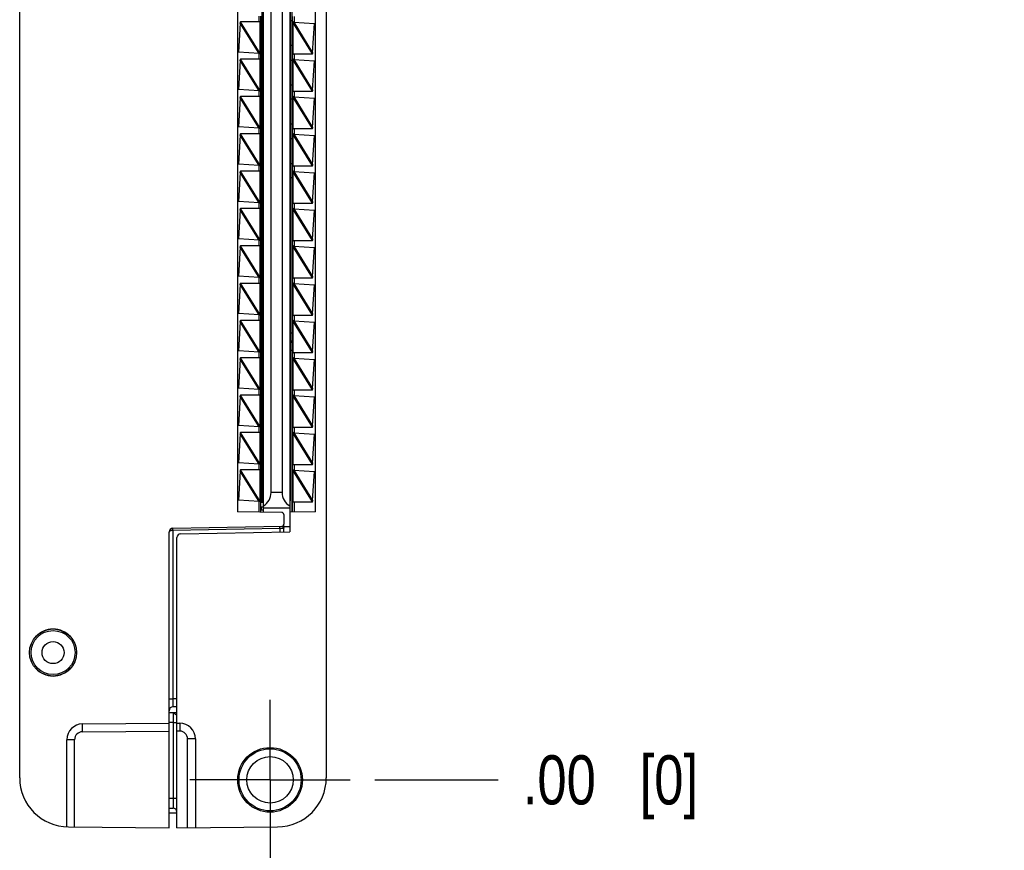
# Model space of a CAD drawing. Header units: inches. Extents: x 0 to 22, y 0 to 17.
# Tile 23 of 28: x 13.6 to 16.1, y 6.2 to 8.3. Entities that reach past the tile are written whole.
import ezdxf

# ---------------------------------------------------------------- set-up
doc = ezdxf.new("R2010")
doc.units = ezdxf.units.IN
doc.header["$LTSCALE"] = 1.21
doc.header["$MEASUREMENT"] = 0
doc.linetypes.add('CENTER', pattern=[0.6, 0.375, -0.075, 0.075, -0.075])
doc.layers.get('0').update_dxf_attribs({"linetype": 'CONTINUOUS'})
doc.layers.add('02___PRT_ALL_AXES', color=7, linetype='CONTINUOUS')
doc.layers.add('DIMENSIONS', color=7, linetype='CONTINUOUS')
doc.styles.get("Standard").update_dxf_attribs({"font": 'txt', "width": 0.8})
doc.dimstyles.new('DIMSTYLE_2', dxfattribs={"dimtxt": 0.125, "dimasz": 0.18, "dimexe": 0.125, "dimexo": 0.0625, "dimgap": 0.03125, "dimtad": 0, "dimtih": 1, "dimtoh": 1, "dimzin": 4, "dimdsep": 46, "dimtxsty": 'STANDARD', "dimblk": '_FILLED', "dimblk1": '_FILLED', "dimblk2": '_FILLED', "dimcen": 0.09, "dimadec": 0, "dimazin": 0, "dimtp": 0.001, "dimtm": 0.001, "dimtfac": 1, "dimtofl": 0, "dimtmove": 0, "dimatfit": 3, "dimldrblk": '_FILLED', "dimfxl": 1, "dimtolj": 1, "dimtzin": 4, "dimarcsym": 0})
doc.dimstyles.new('DIMSTYLE_3', dxfattribs={"dimtxt": 0.125, "dimasz": 0.18, "dimexe": 0.125, "dimexo": 0.0625, "dimgap": 0.03125, "dimtad": 0, "dimtih": 1, "dimtoh": 1, "dimzin": 4, "dimdsep": 46, "dimtxsty": 'STANDARD', "dimblk": '_FILLED', "dimblk1": '_FILLED', "dimblk2": '_FILLED', "dimcen": 0.09, "dimadec": 0, "dimazin": 0, "dimtfac": 1, "dimtofl": 0, "dimtmove": 0, "dimatfit": 3, "dimldrblk": '_FILLED', "dimfxl": 1, "dimtolj": 1, "dimtzin": 4, "dimarcsym": 0})

# ---------------------------------------------------------------- blocks, each defined once
blk = doc.blocks.new('*D4')
at = {"layer": 'DIMENSIONS', "color": 2, "linetype": 'CONTINUOUS'}
blk.add_line((14.0264, 11.2266), (14.8424, 11.2266), dxfattribs=at)
at = {"layer": 'DIMENSIONS', "color": 2, "linetype": 'CONTINUOUS', "insert": (14.9049, 11.2891), "char_height": 0.125, "width": 1.225, "attachment_point": 1, "line_spacing_factor": 0.9}
blk.add_mtext('4.82{\\Ftxt.shx;\\W1.000000;\\H0.125000; }[122.5]', dxfattribs=at)
blk = doc.blocks.new('_FILLED')
at = {"color": 0, "linetype": 'BYBLOCK'}
blk.add_solid([(0, 0), (-1, 0.174), (-1, -0.174)], dxfattribs=at)
blk = doc.blocks.new('*D5')
at = {"layer": 'DIMENSIONS', "color": 2, "linetype": 'CONTINUOUS'}
blk.add_line((14.5284, 6.4046), (14.8424, 6.4046), dxfattribs=at)
at = {"layer": 'DIMENSIONS', "color": 2, "linetype": 'CONTINUOUS', "insert": (14.9049, 6.4671), "char_height": 0.125, "width": 0.725, "attachment_point": 1, "line_spacing_factor": 0.9}
blk.add_mtext('.00{\\Ftxt.shx;\\W1.000000;\\H0.125000; }[0]', dxfattribs=at)

msp = doc.modelspace()

# ---------------------------------------------------------------- linework, layer by layer
at = {"color": 7, "linetype": 'CONTINUOUS'}
for p, q in [((13.6249, 6.4098), (13.6249, 11.2213)), ((14.4049, 11.2213), (14.4049, 6.4098)), ((14.1789, 10.5439), (14.1789, 7.0872)), ((14.3779, 7.0872), (14.3779, 10.5439)), ((14.2429, 10.5161), (14.2429, 7.1161)), ((14.3139, 7.1151), (14.3139, 10.5151)), ((14.2449, 7.0861), (14.2449, 8.9252)), ((14.3119, 8.9252), (14.3119, 7.0361)), ((14.2646, 7.1361), (14.2646, 8.9141)), ((14.2923, 8.9141), (14.2923, 7.1361)), ((14.2379, 8.3486), (14.2379, 8.3336)), ((14.3189, 8.3326), (14.3189, 8.3476)), ((14.186, 8.3336), (14.1868, 8.3336)), ((14.186, 8.3336), (14.1862, 8.332)), ((14.1862, 8.331), (14.1861, 8.3307)), ((14.1862, 8.331), (14.1861, 8.3305)), ((14.2406, 8.3376), (14.2429, 8.3376)), ((14.3139, 8.3376), (14.3169, 8.3376)), ((14.3205, 8.3326), (14.3199, 8.3326)), ((14.2363, 8.2536), (14.2368, 8.2536)), ((14.2379, 8.2536), (14.2379, 8.2386)), ((14.3189, 8.2376), (14.3189, 8.2526)), ((14.3704, 8.2526), (14.3695, 8.2526)), ((14.3702, 8.255), (14.3702, 8.2554)), ((14.3704, 8.2526), (14.3702, 8.2541)), ((14.186, 8.2386), (14.1868, 8.2386)), ((14.186, 8.2386), (14.1862, 8.237)), ((14.1862, 8.236), (14.1861, 8.2357)), ((14.1862, 8.236), (14.1861, 8.2355)), ((14.3205, 8.2376), (14.3199, 8.2376)), ((14.2406, 8.1736), (14.2429, 8.1736)), ((14.3139, 8.1736), (14.3169, 8.1736)), ((14.186, 8.1436), (14.1868, 8.1436)), ((14.186, 8.1436), (14.1862, 8.142)), ((14.2363, 8.1586), (14.2368, 8.1586)), ((14.2379, 8.1586), (14.2379, 8.1436)), ((14.3189, 8.1426), (14.3189, 8.1576)), ((14.3205, 8.1426), (14.3199, 8.1426)), ((14.3704, 8.1576), (14.3695, 8.1576)), ((14.3702, 8.16), (14.3702, 8.1604)), ((14.3704, 8.1576), (14.3702, 8.1591)), ((14.1862, 8.141), (14.1861, 8.1407)), ((14.1862, 8.141), (14.1861, 8.1405)), ((14.2406, 8.1376), (14.2429, 8.1376)), ((14.3139, 8.1376), (14.3169, 8.1376)), ((14.186, 8.0486), (14.1868, 8.0486)), ((14.186, 8.0486), (14.1862, 8.047)), ((14.1862, 8.046), (14.1861, 8.0457)), ((14.1862, 8.046), (14.1861, 8.0455)), ((14.2363, 8.0636), (14.2368, 8.0636)), ((14.2379, 8.0636), (14.2379, 8.0486)), ((14.3189, 8.0476), (14.3189, 8.0626)), ((14.3205, 8.0476), (14.3199, 8.0476)), ((14.3704, 8.0626), (14.3695, 8.0626)), ((14.3702, 8.065), (14.3702, 8.0654)), ((14.3704, 8.0626), (14.3702, 8.0641)), ((14.2363, 7.9686), (14.2368, 7.9686)), ((14.2379, 7.9686), (14.2379, 7.9536)), ((14.2406, 7.9736), (14.2429, 7.9736)), ((14.3139, 7.9736), (14.3169, 7.9736)), ((14.3189, 7.9526), (14.3189, 7.9676)), ((14.3704, 7.9676), (14.3695, 7.9676)), ((14.3702, 7.97), (14.3702, 7.9704)), ((14.3704, 7.9676), (14.3702, 7.9691)), ((14.186, 7.9536), (14.1868, 7.9536)), ((14.186, 7.9536), (14.1862, 7.952)), ((14.1862, 7.951), (14.1861, 7.9507)), ((14.1862, 7.951), (14.1861, 7.9505)), ((14.3205, 7.9526), (14.3199, 7.9526)), ((14.3139, 7.9376), (14.3169, 7.9376)), ((14.2363, 7.8736), (14.2368, 7.8736)), ((14.2379, 7.8736), (14.2379, 7.8586)), ((14.3189, 7.8576), (14.3189, 7.8726)), ((14.3704, 7.8726), (14.3695, 7.8726)), ((14.3702, 7.875), (14.3702, 7.8754)), ((14.3704, 7.8726), (14.3702, 7.8741)), ((14.186, 7.8586), (14.1868, 7.8586)), ((14.186, 7.8586), (14.1862, 7.857)), ((14.1862, 7.856), (14.1861, 7.8557)), ((14.1862, 7.856), (14.1861, 7.8555)), ((14.3205, 7.8576), (14.3199, 7.8576)), ((14.2363, 7.7786), (14.2368, 7.7786)), ((14.2379, 7.7786), (14.2379, 7.7636)), ((14.3189, 7.7626), (14.3189, 7.7776)), ((14.3704, 7.7776), (14.3695, 7.7776)), ((14.3702, 7.78), (14.3702, 7.7804)), ((14.3704, 7.7776), (14.3702, 7.7791)), ((14.186, 7.7636), (14.1868, 7.7636)), ((14.186, 7.7636), (14.1862, 7.762)), ((14.1862, 7.761), (14.1861, 7.7607)), ((14.1862, 7.761), (14.1861, 7.7605)), ((14.3205, 7.7626), (14.3199, 7.7626)), ((14.2406, 7.7256), (14.2429, 7.7256)), ((14.186, 7.6686), (14.1868, 7.6686)), ((14.186, 7.6686), (14.1862, 7.667)), ((14.1862, 7.666), (14.1861, 7.6657)), ((14.1862, 7.666), (14.1861, 7.6655)), ((14.2363, 7.6836), (14.2368, 7.6836)), ((14.2379, 7.6836), (14.2379, 7.6686)), ((14.2379, 7.6826), (14.2379, 7.6836)), ((14.2379, 7.6686), (14.2379, 7.6695)), ((14.3189, 7.6676), (14.3189, 7.6826)), ((14.3205, 7.6676), (14.3199, 7.6676)), ((14.3704, 7.6826), (14.3695, 7.6826)), ((14.3702, 7.685), (14.3702, 7.6854)), ((14.3704, 7.6826), (14.3702, 7.6841)), ((14.2429, 7.6556), (14.2406, 7.6556)), ((14.3702, 7.59), (14.3702, 7.5904)), ((14.186, 7.5736), (14.1868, 7.5736)), ((14.186, 7.5736), (14.1862, 7.572)), ((14.1862, 7.571), (14.1861, 7.5707)), ((14.1862, 7.571), (14.1861, 7.5705)), ((14.2363, 7.5886), (14.2368, 7.5886)), ((14.2379, 7.5886), (14.2379, 7.5736)), ((14.3189, 7.5726), (14.3189, 7.5876)), ((14.3205, 7.5726), (14.3199, 7.5726)), ((14.3704, 7.5876), (14.3695, 7.5876)), ((14.3704, 7.5876), (14.3702, 7.5891)), ((14.2429, 7.5417), (14.2406, 7.5417)), ((14.3169, 7.5417), (14.3139, 7.5417)), ((14.2406, 7.5221), (14.2429, 7.5221)), ((14.2406, 7.5181), (14.2429, 7.5181)), ((14.3139, 7.5221), (14.3169, 7.5221)), ((14.3169, 7.5181), (14.3139, 7.5181)), ((14.2363, 7.4936), (14.2368, 7.4936)), ((14.2379, 7.4936), (14.2379, 7.4786)), ((14.2406, 7.4984), (14.2429, 7.4984)), ((14.3139, 7.4984), (14.3169, 7.4984)), ((14.3189, 7.4776), (14.3189, 7.4926)), ((14.3704, 7.4926), (14.3695, 7.4926)), ((14.3702, 7.495), (14.3702, 7.4954)), ((14.3704, 7.4926), (14.3702, 7.4941)), ((14.186, 7.4786), (14.1868, 7.4786)), ((14.186, 7.4786), (14.1862, 7.477)), ((14.1862, 7.476), (14.1861, 7.4757)), ((14.1862, 7.476), (14.1861, 7.4755)), ((14.3205, 7.4776), (14.3199, 7.4776)), ((14.2429, 7.4571), (14.2406, 7.4571)), ((14.2363, 7.3986), (14.2368, 7.3986)), ((14.2379, 7.3986), (14.2379, 7.3836)), ((14.2406, 7.3941), (14.2429, 7.3941)), ((14.3189, 7.3826), (14.3189, 7.3976)), ((14.3704, 7.3976), (14.3695, 7.3976)), ((14.3702, 7.4), (14.3702, 7.4004)), ((14.3704, 7.3976), (14.3702, 7.3991)), ((14.186, 7.3836), (14.1868, 7.3836)), ((14.186, 7.3836), (14.1862, 7.382)), ((14.1862, 7.381), (14.1861, 7.3807)), ((14.1862, 7.381), (14.1861, 7.3805)), ((14.2406, 7.3862), (14.2429, 7.3862)), ((14.2429, 7.3744), (14.2406, 7.3744)), ((14.2429, 7.3665), (14.2406, 7.3665)), ((14.3205, 7.3826), (14.3199, 7.3826)), ((14.2429, 7.3547), (14.2406, 7.3547)), ((14.2429, 7.3469), (14.2406, 7.3469)), ((14.2429, 7.3351), (14.2406, 7.3351)), ((14.2429, 7.3272), (14.2406, 7.3272)), ((14.2429, 7.3154), (14.2406, 7.3154)), ((14.2363, 7.3036), (14.2368, 7.3036)), ((14.2379, 7.3036), (14.2379, 7.2886)), ((14.2429, 7.3075), (14.2406, 7.3075)), ((14.2429, 7.2957), (14.2406, 7.2957)), ((14.3189, 7.2876), (14.3189, 7.3026)), ((14.3704, 7.3026), (14.3695, 7.3026)), ((14.3702, 7.305), (14.3702, 7.3054)), ((14.3704, 7.3026), (14.3702, 7.3041)), ((14.186, 7.2886), (14.1868, 7.2886)), ((14.186, 7.2886), (14.1862, 7.287)), ((14.1862, 7.286), (14.1861, 7.2857)), ((14.1862, 7.286), (14.1861, 7.2855)), ((14.2429, 7.2878), (14.2406, 7.2878)), ((14.2429, 7.276), (14.2406, 7.276)), ((14.2429, 7.2681), (14.2406, 7.2681)), ((14.3205, 7.2876), (14.3199, 7.2876)), ((14.2429, 7.2563), (14.2406, 7.2563)), ((14.2429, 7.2484), (14.2406, 7.2484)), ((14.2429, 7.2366), (14.2406, 7.2366)), ((14.2429, 7.2288), (14.2406, 7.2288)), ((14.2429, 7.2169), (14.2406, 7.2169)), ((14.186, 7.1936), (14.1868, 7.1936)), ((14.186, 7.1936), (14.1862, 7.192)), ((14.1862, 7.191), (14.1861, 7.1907)), ((14.1862, 7.191), (14.1861, 7.1905)), ((14.2363, 7.2086), (14.2368, 7.2086)), ((14.2379, 7.2086), (14.2379, 7.1936)), ((14.2429, 7.2091), (14.2406, 7.2091)), ((14.2429, 7.1973), (14.2406, 7.1973)), ((14.2429, 7.1894), (14.2406, 7.1894)), ((14.3189, 7.1926), (14.3189, 7.2076)), ((14.3205, 7.1926), (14.3199, 7.1926)), ((14.3704, 7.2076), (14.3695, 7.2076)), ((14.3702, 7.21), (14.3702, 7.2104)), ((14.3704, 7.2076), (14.3702, 7.2091)), ((14.2429, 7.1776), (14.2406, 7.1776)), ((14.2429, 7.1697), (14.2406, 7.1697)), ((14.2429, 7.1579), (14.2406, 7.1579)), ((14.2429, 7.15), (14.2406, 7.15)), ((14.2429, 7.1382), (14.2406, 7.1382)), ((14.2429, 7.1303), (14.2406, 7.1303)), ((14.2429, 7.1185), (14.2406, 7.1185)), ((14.2449, 7.1161), (14.2429, 7.1161)), ((14.3119, 7.1151), (14.3139, 7.1151)), ((14.3702, 7.115), (14.3702, 7.1154)), ((14.2363, 7.1136), (14.2368, 7.1136)), ((14.2379, 7.1136), (14.2379, 7.0862)), ((14.239, 7.1126), (14.239, 7.1106)), ((14.2449, 7.1106), (14.239, 7.1106)), ((14.2449, 7.0988), (14.239, 7.0988)), ((14.239, 7.0988), (14.239, 7.091)), ((14.2449, 7.091), (14.239, 7.091)), ((14.3119, 7.0961), (14.2449, 7.0961)), ((14.3189, 7.0862), (14.3189, 7.1126)), ((14.3704, 7.1126), (14.3695, 7.1126)), ((14.3704, 7.1126), (14.3702, 7.1141)), ((14.292, 7.0853), (14.1789, 7.0872)), ((14.2969, 7.0803), (14.2969, 7.055)), ((14.3779, 7.0872), (14.3119, 7.0861)), ((14.0148, 7.0452), (14.292, 7.05)), ((14.2969, 7.0501), (14.2969, 7.0527)), ((14.2969, 7.0358), (14.2969, 7.0501)), ((14.0049, 6.2826), (14.0049, 7.0352)), ((14.0249, 6.2826), (14.0249, 7.0212)), ((14.0348, 7.0312), (14.3119, 7.0361)), ((13.6662, 6.7686), (13.6656, 6.7686)), ((13.7543, 6.7686), (13.7537, 6.7686)), ((13.6656, 6.6886), (13.6662, 6.6886)), ((13.7537, 6.6886), (13.7543, 6.6886)), ((14.0249, 6.5908), (14.0148, 6.5906)), ((14.0249, 6.5756), (14.0049, 6.5752)), ((13.7846, 6.5469), (14.0049, 6.5488)), ((14.0249, 6.5488), (14.0323, 6.5487)), ((13.7449, 6.2849), (13.7449, 6.5069)), ((14.0719, 6.5087), (14.0719, 6.283)), ((14.0049, 6.3329), (14.0151, 6.3327)), ((14.0249, 6.3196), (14.0049, 6.3196)), ((13.7489, 6.2848), (14.0049, 6.2826)), ((14.0249, 6.2826), (14.281, 6.2848))]:
    msp.add_line(p, q, dxfattribs=at)
at = {"color": 3, "linetype": 'CONTINUOUS'}
for p, q in [((14.2406, 10.5186), (14.2406, 7.1126)), ((14.1861, 8.3307), (14.1817, 8.2567)), ((14.1868, 8.3336), (14.1863, 8.3313)), ((14.2369, 8.3336), (14.1868, 8.3336)), ((14.3199, 8.3326), (14.3169, 8.3326)), ((14.3222, 8.3329), (14.3751, 8.3295)), ((14.3702, 8.2554), (14.3751, 8.3295)), ((14.2346, 8.2532), (14.1817, 8.2567)), ((14.2368, 8.2536), (14.2354, 8.2533)), ((14.2368, 8.2536), (14.2399, 8.2536)), ((14.3198, 8.2526), (14.3695, 8.2526)), ((14.3695, 8.2526), (14.37, 8.2545)), ((14.1861, 8.2357), (14.1817, 8.1617)), ((14.1868, 8.2386), (14.1863, 8.2363)), ((14.2369, 8.2386), (14.1868, 8.2386)), ((14.3199, 8.2376), (14.3169, 8.2376)), ((14.3222, 8.2379), (14.3751, 8.2345)), ((14.3702, 8.1604), (14.3751, 8.2345)), ((14.2346, 8.1582), (14.1817, 8.1617)), ((14.1868, 8.1436), (14.1863, 8.1413)), ((14.2369, 8.1436), (14.1868, 8.1436)), ((14.2368, 8.1586), (14.2354, 8.1583)), ((14.2368, 8.1586), (14.2399, 8.1586)), ((14.3199, 8.1426), (14.3169, 8.1426)), ((14.3198, 8.1576), (14.3695, 8.1576)), ((14.3222, 8.1429), (14.3751, 8.1395)), ((14.3695, 8.1576), (14.37, 8.1595)), ((14.1861, 8.1407), (14.1817, 8.0667)), ((14.3702, 8.0654), (14.3751, 8.1395)), ((14.2346, 8.0632), (14.1817, 8.0667)), ((14.1861, 8.0457), (14.1817, 7.9717)), ((14.1868, 8.0486), (14.1863, 8.0463)), ((14.2369, 8.0486), (14.1868, 8.0486)), ((14.2368, 8.0636), (14.2354, 8.0633)), ((14.2368, 8.0636), (14.2399, 8.0636)), ((14.3199, 8.0476), (14.3169, 8.0476)), ((14.3198, 8.0626), (14.3695, 8.0626)), ((14.3222, 8.0479), (14.3751, 8.0445)), ((14.3695, 8.0626), (14.37, 8.0645)), ((14.3702, 7.9704), (14.3751, 8.0445)), ((14.2346, 7.9682), (14.1817, 7.9717)), ((14.2368, 7.9686), (14.2354, 7.9683)), ((14.2368, 7.9686), (14.2399, 7.9686)), ((14.3198, 7.9676), (14.3695, 7.9676)), ((14.3695, 7.9676), (14.37, 7.9695)), ((14.1861, 7.9507), (14.1817, 7.8767)), ((14.1868, 7.9536), (14.1863, 7.9513)), ((14.2369, 7.9536), (14.1868, 7.9536)), ((14.3199, 7.9526), (14.3169, 7.9526)), ((14.3222, 7.9529), (14.3751, 7.9495)), ((14.3702, 7.8754), (14.3751, 7.9495)), ((14.2346, 7.8732), (14.1817, 7.8767)), ((14.2368, 7.8736), (14.2354, 7.8733)), ((14.2368, 7.8736), (14.2399, 7.8736)), ((14.3198, 7.8726), (14.3695, 7.8726)), ((14.3695, 7.8726), (14.37, 7.8745)), ((14.1861, 7.8557), (14.1817, 7.7817)), ((14.1868, 7.8586), (14.1863, 7.8563)), ((14.2369, 7.8586), (14.1868, 7.8586)), ((14.3199, 7.8576), (14.3169, 7.8576)), ((14.3222, 7.8579), (14.3751, 7.8545)), ((14.3702, 7.7804), (14.3751, 7.8545)), ((14.2346, 7.7782), (14.1817, 7.7817)), ((14.2368, 7.7786), (14.2354, 7.7783)), ((14.2368, 7.7786), (14.2399, 7.7786)), ((14.3198, 7.7776), (14.3695, 7.7776)), ((14.3695, 7.7776), (14.37, 7.7795)), ((14.1861, 7.7607), (14.1817, 7.6867)), ((14.1868, 7.7636), (14.1863, 7.7613)), ((14.2369, 7.7636), (14.1868, 7.7636)), ((14.3199, 7.7626), (14.3169, 7.7626)), ((14.3222, 7.7629), (14.3751, 7.7595)), ((14.3702, 7.6854), (14.3751, 7.7595)), ((14.2346, 7.6832), (14.1817, 7.6867)), ((14.1861, 7.6657), (14.1817, 7.5917)), ((14.1868, 7.6686), (14.1863, 7.6663)), ((14.1868, 7.6686), (14.2399, 7.6686)), ((14.2368, 7.6836), (14.2354, 7.6833)), ((14.2368, 7.6836), (14.2399, 7.6836)), ((14.24, 7.6777), (14.2399, 7.6836)), ((14.2399, 7.6686), (14.24, 7.6714)), ((14.3199, 7.6676), (14.3169, 7.6676)), ((14.3198, 7.6826), (14.3695, 7.6826)), ((14.3222, 7.6679), (14.3751, 7.6645)), ((14.3695, 7.6826), (14.37, 7.6845)), ((14.3702, 7.5904), (14.3751, 7.6645)), ((14.2346, 7.5882), (14.1817, 7.5917)), ((14.1861, 7.5707), (14.1817, 7.4967)), ((14.1868, 7.5736), (14.1863, 7.5713)), ((14.2369, 7.5736), (14.1868, 7.5736)), ((14.2368, 7.5886), (14.2354, 7.5883)), ((14.2368, 7.5886), (14.2399, 7.5886)), ((14.3199, 7.5726), (14.3169, 7.5726)), ((14.3198, 7.5876), (14.3695, 7.5876)), ((14.3222, 7.5729), (14.3751, 7.5695)), ((14.3695, 7.5876), (14.37, 7.5895)), ((14.3702, 7.4954), (14.3751, 7.5695)), ((14.2346, 7.4932), (14.1817, 7.4967)), ((14.2368, 7.4936), (14.2354, 7.4933)), ((14.2368, 7.4936), (14.2399, 7.4936)), ((14.3198, 7.4926), (14.3695, 7.4926)), ((14.3695, 7.4926), (14.37, 7.4945)), ((14.1861, 7.4757), (14.1817, 7.4017)), ((14.1868, 7.4786), (14.1863, 7.4763)), ((14.2369, 7.4786), (14.1868, 7.4786)), ((14.3199, 7.4776), (14.3169, 7.4776)), ((14.3222, 7.4779), (14.3751, 7.4745)), ((14.3702, 7.4004), (14.3751, 7.4745)), ((14.2346, 7.3982), (14.1817, 7.4017)), ((14.2368, 7.3986), (14.2354, 7.3983)), ((14.2368, 7.3986), (14.2399, 7.3986)), ((14.3198, 7.3976), (14.3695, 7.3976)), ((14.3695, 7.3976), (14.37, 7.3995)), ((14.1861, 7.3807), (14.1817, 7.3067)), ((14.1868, 7.3836), (14.1863, 7.3813)), ((14.2369, 7.3836), (14.1868, 7.3836)), ((14.3199, 7.3826), (14.3169, 7.3826)), ((14.3222, 7.3829), (14.3751, 7.3795)), ((14.3702, 7.3054), (14.3751, 7.3795)), ((14.2346, 7.3032), (14.1817, 7.3067)), ((14.2368, 7.3036), (14.2354, 7.3033)), ((14.2368, 7.3036), (14.2399, 7.3036)), ((14.3198, 7.3026), (14.3695, 7.3026)), ((14.3695, 7.3026), (14.37, 7.3045)), ((14.1861, 7.2857), (14.1817, 7.2117)), ((14.1868, 7.2886), (14.1863, 7.2863)), ((14.2369, 7.2886), (14.1868, 7.2886)), ((14.3199, 7.2876), (14.3169, 7.2876)), ((14.3222, 7.2879), (14.3751, 7.2845)), ((14.3702, 7.2104), (14.3751, 7.2845)), ((14.2346, 7.2082), (14.1817, 7.2117)), ((14.1861, 7.1907), (14.1817, 7.1167)), ((14.1864, 7.1916), (14.1861, 7.1907)), ((14.1868, 7.1936), (14.1864, 7.1916)), ((14.2369, 7.1936), (14.1868, 7.1936)), ((14.2368, 7.2086), (14.2354, 7.2083)), ((14.2368, 7.2086), (14.2399, 7.2086)), ((14.3169, 7.2076), (14.3695, 7.2076)), ((14.3169, 7.2076), (14.3169, 7.0862)), ((14.3199, 7.1926), (14.3169, 7.1926)), ((14.3222, 7.1929), (14.3751, 7.1895)), ((14.3695, 7.2076), (14.37, 7.2095)), ((14.3702, 7.1154), (14.3751, 7.1895)), ((14.2346, 7.1132), (14.1817, 7.1167)), ((14.3695, 7.1126), (14.37, 7.1145)), ((14.2368, 7.1136), (14.2354, 7.1133)), ((14.2368, 7.1136), (14.2399, 7.1136)), ((14.24, 7.1126), (14.2406, 7.1126)), ((14.3169, 7.1126), (14.3695, 7.1126))]:
    msp.add_line(p, q, dxfattribs=at)
at = {"color": 9, "linetype": 'CONTINUOUS'}
for p, q in [((14.233, 8.3486), (14.233, 8.3336)), ((14.3239, 8.3326), (14.3239, 8.3476)), ((14.2346, 8.2532), (14.1861, 8.3307)), ((14.2369, 8.2534), (14.1868, 8.3336)), ((14.2369, 8.2534), (14.2369, 8.3336)), ((14.3695, 8.2526), (14.3198, 8.3327)), ((14.3198, 8.3327), (14.3198, 8.2526)), ((14.3222, 8.3329), (14.3702, 8.2554)), ((14.233, 8.2536), (14.233, 8.2386)), ((14.3239, 8.2376), (14.3239, 8.2526)), ((14.2346, 8.1582), (14.1861, 8.2357)), ((14.2369, 8.1584), (14.1868, 8.2386)), ((14.2369, 8.1584), (14.2369, 8.2386)), ((14.3695, 8.1576), (14.3198, 8.2377)), ((14.3198, 8.2377), (14.3198, 8.1576)), ((14.3222, 8.2379), (14.3702, 8.1604)), ((14.2369, 8.0634), (14.1868, 8.1436)), ((14.233, 8.1586), (14.233, 8.1436)), ((14.2369, 8.0634), (14.2369, 8.1436)), ((14.3695, 8.0626), (14.3198, 8.1427)), ((14.3198, 8.1427), (14.3198, 8.0626)), ((14.3222, 8.1429), (14.3702, 8.0654)), ((14.3239, 8.1426), (14.3239, 8.1576)), ((14.2346, 8.0632), (14.1861, 8.1407)), ((14.2346, 7.9682), (14.1861, 8.0457)), ((14.2369, 7.9684), (14.1868, 8.0486)), ((14.233, 8.0636), (14.233, 8.0486)), ((14.2369, 7.9684), (14.2369, 8.0486)), ((14.3695, 7.9676), (14.3198, 8.0477)), ((14.3198, 8.0477), (14.3198, 7.9676)), ((14.3222, 8.0479), (14.3702, 7.9704)), ((14.3239, 8.0476), (14.3239, 8.0626)), ((14.233, 7.9686), (14.233, 7.9536)), ((14.3239, 7.9526), (14.3239, 7.9676)), ((14.2346, 7.8732), (14.1861, 7.9507)), ((14.2369, 7.8734), (14.1868, 7.9536)), ((14.2369, 7.8734), (14.2369, 7.9536)), ((14.3695, 7.8726), (14.3198, 7.9527)), ((14.3198, 7.9527), (14.3198, 7.8726)), ((14.3222, 7.9529), (14.3702, 7.8754)), ((14.233, 7.8736), (14.233, 7.8586)), ((14.3239, 7.8576), (14.3239, 7.8726)), ((14.2346, 7.7782), (14.1861, 7.8557)), ((14.2369, 7.7784), (14.1868, 7.8586)), ((14.2369, 7.7784), (14.2369, 7.8586)), ((14.3695, 7.7776), (14.3198, 7.8577)), ((14.3198, 7.8577), (14.3198, 7.7776)), ((14.3222, 7.8579), (14.3702, 7.7804)), ((14.233, 7.7786), (14.233, 7.7636)), ((14.3239, 7.7626), (14.3239, 7.7776)), ((14.2346, 7.6832), (14.1861, 7.7607)), ((14.2369, 7.6834), (14.1868, 7.7636)), ((14.2369, 7.6834), (14.2369, 7.7636)), ((14.2399, 7.6836), (14.2399, 7.7636)), ((14.3695, 7.6826), (14.3198, 7.7627)), ((14.3198, 7.7627), (14.3198, 7.6826)), ((14.3222, 7.7629), (14.3702, 7.6854)), ((14.2346, 7.5882), (14.1861, 7.6657)), ((14.2369, 7.5884), (14.1868, 7.6686)), ((14.233, 7.6836), (14.233, 7.6686)), ((14.2369, 7.5884), (14.2369, 7.6686)), ((14.3695, 7.5876), (14.3198, 7.6677)), ((14.3198, 7.6677), (14.3198, 7.5876)), ((14.3222, 7.6679), (14.3702, 7.5904)), ((14.3239, 7.6676), (14.3239, 7.6826)), ((14.2346, 7.4932), (14.1861, 7.5707)), ((14.2369, 7.4934), (14.1868, 7.5736)), ((14.233, 7.5886), (14.233, 7.5736)), ((14.2369, 7.4934), (14.2369, 7.5736)), ((14.3695, 7.4926), (14.3198, 7.5727)), ((14.3198, 7.5727), (14.3198, 7.4926)), ((14.3222, 7.5729), (14.3702, 7.4954)), ((14.3239, 7.5726), (14.3239, 7.5876)), ((14.233, 7.4936), (14.233, 7.4786)), ((14.3239, 7.4776), (14.3239, 7.4926)), ((14.2346, 7.3982), (14.1861, 7.4757)), ((14.2369, 7.3984), (14.1868, 7.4786)), ((14.2369, 7.3984), (14.2369, 7.4786)), ((14.3695, 7.3976), (14.3198, 7.4777)), ((14.3198, 7.4777), (14.3198, 7.3976)), ((14.3222, 7.4779), (14.3702, 7.4004)), ((14.233, 7.3986), (14.233, 7.3836)), ((14.3239, 7.3826), (14.3239, 7.3976)), ((14.2346, 7.3032), (14.1861, 7.3807)), ((14.2369, 7.3034), (14.1868, 7.3836)), ((14.2369, 7.3034), (14.2369, 7.3836)), ((14.3695, 7.3026), (14.3198, 7.3827)), ((14.3198, 7.3827), (14.3198, 7.3026)), ((14.3222, 7.3829), (14.3702, 7.3054)), ((14.233, 7.3036), (14.233, 7.2886)), ((14.3239, 7.2876), (14.3239, 7.3026)), ((14.2346, 7.2082), (14.1861, 7.2857)), ((14.2369, 7.2084), (14.1868, 7.2886)), ((14.2369, 7.2084), (14.2369, 7.2886)), ((14.3695, 7.2076), (14.3198, 7.2877)), ((14.3198, 7.2877), (14.3198, 7.2076)), ((14.3222, 7.2879), (14.3702, 7.2104)), ((14.2346, 7.1132), (14.1861, 7.1907)), ((14.2369, 7.1134), (14.1868, 7.1936)), ((14.233, 7.2086), (14.233, 7.1936)), ((14.2369, 7.1134), (14.2369, 7.1936)), ((14.3695, 7.1126), (14.3198, 7.1927)), ((14.3198, 7.1927), (14.3198, 7.1126)), ((14.3222, 7.1929), (14.3702, 7.1154)), ((14.3239, 7.1926), (14.3239, 7.2076)), ((14.2923, 7.1361), (14.2646, 7.1361)), ((14.233, 7.1136), (14.233, 7.0863)), ((14.3239, 7.0863), (14.3239, 7.1126)), ((14.0148, 7.0402), (14.0148, 7.0452)), ((14.0148, 7.0402), (14.2871, 7.0449)), ((14.0148, 7.0402), (14.0148, 6.6106)), ((14.2871, 7.0449), (14.2871, 7.0499)), ((14.2871, 7.0449), (14.293, 7.0451)), ((14.2871, 7.0449), (14.2871, 7.0356)), ((14.293, 7.0451), (14.2967, 7.0452)), ((14.2939, 7.0489), (14.2954, 7.0476)), ((14.2954, 7.0476), (14.2965, 7.0464)), ((14.2967, 7.0452), (14.2969, 7.0452)), ((14.2969, 7.0491), (14.3119, 7.0491)), ((14.0049, 6.6106), (14.0148, 6.6106)), ((14.0249, 6.6108), (14.0148, 6.6106)), ((14.0148, 6.6106), (14.0148, 6.5906)), ((14.0151, 6.5754), (14.0151, 6.5504)), ((14.02, 6.5729), (14.0226, 6.57)), ((13.7846, 6.5269), (13.7846, 6.5469)), ((14.0151, 6.5504), (14.0049, 6.5502)), ((14.0151, 6.5504), (14.0249, 6.5504)), ((14.0151, 6.5504), (14.0151, 6.3577)), ((14.0323, 6.5487), (14.0323, 6.5287)), ((13.7846, 6.5269), (14.0049, 6.5288)), ((14.0323, 6.5287), (14.0249, 6.5288)), ((13.7648, 6.5069), (13.7449, 6.5069)), ((13.7648, 6.2847), (13.7648, 6.5069)), ((14.0719, 6.5087), (14.0521, 6.5087)), ((14.0521, 6.2828), (14.0521, 6.5087)), ((14.0049, 6.3579), (14.0151, 6.3577)), ((14.0151, 6.3577), (14.0249, 6.3577)), ((14.0151, 6.3577), (14.0151, 6.3327))]:
    msp.add_line(p, q, dxfattribs=at)
at = {"color": 7, "linetype": 'CONTINUOUS'}
for centre, radius in [((13.7099, 6.7286), 0.06), ((13.7099, 6.7286), 0.056), ((13.7099, 6.7286), 0.028), ((14.2619, 6.4046), 0.0823), ((14.2619, 6.4046), 0.079), ((14.2619, 6.4046), 0.0591)]:
    msp.add_circle(centre, radius, dxfattribs=at)
at = {"color": 3, "linetype": 'CONTINUOUS'}
for centre, radius, start, end in [((14.1051, 8.3535), 0.0841, 344.3082, 344.6972), ((14.3275, 8.2942), 0.0391, 100.1344, 101.1375), ((14.3253, 8.3063), 0.0268, 98.4062, 100.1037), ((14.3242, 8.3137), 0.0193, 95.9901, 98.3855), ((14.2325, 8.2726), 0.0195, 275.9979, 278.3722), ((14.4164, 8.242), 0.0481, 164.4792, 164.9617), ((14.4382, 8.236), 0.0707, 164.024, 164.4792), ((14.1051, 8.2585), 0.0841, 344.3082, 344.6972), ((14.3275, 8.1992), 0.0391, 100.1344, 101.1375), ((14.3253, 8.2113), 0.0268, 98.4062, 100.1037), ((14.3242, 8.2187), 0.0193, 95.9901, 98.3855), ((14.1051, 8.1635), 0.0841, 344.3082, 344.6972), ((14.2325, 8.1776), 0.0195, 275.9979, 278.3722), ((14.3275, 8.1042), 0.0391, 100.1344, 101.1375), ((14.3253, 8.1163), 0.0268, 98.4062, 100.1037), ((14.3242, 8.1237), 0.0193, 95.9901, 98.3855), ((14.4164, 8.147), 0.0481, 164.4792, 164.9617), ((14.4382, 8.141), 0.0707, 164.024, 164.4792), ((14.1051, 8.0685), 0.0841, 344.3082, 344.6972), ((14.2325, 8.0826), 0.0195, 275.9979, 278.3722), ((14.3275, 8.0092), 0.0391, 100.1344, 101.1375), ((14.3253, 8.0213), 0.0268, 98.4062, 100.1037), ((14.3242, 8.0287), 0.0193, 95.9901, 98.3855), ((14.4164, 8.052), 0.0481, 164.4792, 164.9617), ((14.4382, 8.046), 0.0707, 164.024, 164.4792), ((14.2325, 7.9876), 0.0195, 275.9979, 278.3722), ((14.4164, 7.957), 0.0481, 164.4792, 164.9617), ((14.4382, 7.951), 0.0707, 164.024, 164.4792), ((14.1051, 7.9735), 0.0841, 344.3082, 344.6972), ((14.3275, 7.9142), 0.0391, 100.1344, 101.1375), ((14.3253, 7.9263), 0.0268, 98.4062, 100.1037), ((14.3242, 7.9337), 0.0193, 95.9901, 98.3855), ((14.2325, 7.8926), 0.0195, 275.9979, 278.3722), ((14.4164, 7.862), 0.0481, 164.4792, 164.9617), ((14.4382, 7.856), 0.0707, 164.024, 164.4792), ((14.1051, 7.8785), 0.0841, 344.3082, 344.6972), ((14.3275, 7.8192), 0.0391, 100.1344, 101.1375), ((14.3253, 7.8313), 0.0268, 98.4062, 100.1037), ((14.3242, 7.8387), 0.0193, 95.9901, 98.3855), ((14.2325, 7.7976), 0.0195, 275.9979, 278.3722), ((14.4164, 7.767), 0.0481, 164.4792, 164.9617), ((14.4382, 7.761), 0.0707, 164.024, 164.4792), ((14.1051, 7.7835), 0.0841, 344.3082, 344.6972), ((14.3275, 7.7242), 0.0391, 100.1344, 101.1375), ((14.3253, 7.7363), 0.0268, 98.4062, 100.1037), ((14.3242, 7.7437), 0.0193, 95.9901, 98.3855), ((14.1051, 7.6885), 0.0841, 344.3082, 344.6972), ((14.2325, 7.7026), 0.0195, 275.9979, 278.3722), ((13.816, 7.6761), 0.424, 359.7745, 0.2255), ((13.9466, 7.6754), 0.2934, 359.2248, 359.8121), ((14.3275, 7.6292), 0.0391, 100.1344, 101.1375), ((14.3253, 7.6413), 0.0268, 98.4062, 100.1037), ((14.3242, 7.6487), 0.0193, 95.9901, 98.3855), ((14.4164, 7.672), 0.0481, 164.4792, 164.9617), ((14.4382, 7.666), 0.0707, 164.024, 164.4792), ((14.4382, 7.571), 0.0707, 164.024, 164.4792), ((14.1051, 7.5935), 0.0841, 344.3082, 344.6972), ((14.2325, 7.6076), 0.0195, 275.9979, 278.3722), ((14.3275, 7.5342), 0.0391, 100.1344, 101.1375), ((14.3253, 7.5463), 0.0268, 98.4062, 100.1037), ((14.3242, 7.5537), 0.0193, 95.9901, 98.3855), ((14.4164, 7.577), 0.0481, 164.4792, 164.9617), ((14.2325, 7.5126), 0.0195, 275.9979, 278.3722), ((14.4164, 7.482), 0.0481, 164.4792, 164.9617), ((14.4382, 7.476), 0.0707, 164.024, 164.4792), ((14.1051, 7.4985), 0.0841, 344.3082, 344.6972), ((14.3275, 7.4392), 0.0391, 100.1344, 101.1375), ((14.3253, 7.4513), 0.0268, 98.4062, 100.1037), ((14.3242, 7.4587), 0.0193, 95.9901, 98.3855), ((14.2325, 7.4176), 0.0195, 275.9979, 278.3722), ((14.4164, 7.387), 0.0481, 164.4792, 164.9617), ((14.4382, 7.381), 0.0707, 164.024, 164.4792), ((14.1051, 7.4035), 0.0841, 344.3082, 344.6972), ((14.3275, 7.3442), 0.0391, 100.1344, 101.1375), ((14.3253, 7.3563), 0.0268, 98.4062, 100.1037), ((14.3242, 7.3637), 0.0193, 95.9901, 98.3855), ((14.2325, 7.3226), 0.0195, 275.9979, 278.3722), ((14.4164, 7.292), 0.0481, 164.4792, 164.9617), ((14.4382, 7.286), 0.0707, 164.024, 164.4792), ((14.1051, 7.3085), 0.0841, 344.3082, 344.6972), ((14.3275, 7.2492), 0.0391, 100.1344, 101.1375), ((14.3253, 7.2613), 0.0268, 98.4062, 100.1037), ((14.3242, 7.2687), 0.0193, 95.9901, 98.3855), ((14.2325, 7.2276), 0.0195, 275.9979, 278.3722), ((14.3275, 7.1542), 0.0391, 100.1344, 101.1375), ((14.3253, 7.1663), 0.0268, 98.4062, 100.1037), ((14.3242, 7.1737), 0.0193, 95.9901, 98.3855), ((14.4164, 7.197), 0.0481, 164.4792, 164.9617), ((14.4382, 7.191), 0.0707, 164.024, 164.4792), ((14.4164, 7.102), 0.0481, 164.4792, 164.9617), ((14.4382, 7.096), 0.0707, 164.024, 164.4792), ((14.2325, 7.1326), 0.0195, 275.9979, 278.3722)]:
    msp.add_arc(centre, radius, start, end, dxfattribs=at)
at = {"color": 7, "linetype": 'CONTINUOUS'}
for centre, radius, start, end in [((14.2919, 7.0803), 0.005, 0, 89), ((14.0149, 7.0352), 0.01, 91, 180), ((14.2919, 7.055), 0.005, 271, 360), ((14.0349, 7.0212), 0.01, 91, 180), ((13.7099, 6.7286), 0.0597, 42.0587, 137.9413), ((13.7099, 6.7286), 0.0593, 42.4453, 137.5547), ((13.7099, 6.7286), 0.0597, 222.0587, 317.9413), ((13.7099, 6.7286), 0.0593, 222.4453, 317.5547), ((14.0149, 6.5806), 0.01, 91, 180), ((13.7849, 6.5069), 0.04, 90.5, 180), ((14.0319, 6.5087), 0.04, 0, 89.5), ((13.7499, 6.4098), 0.125, 180, 269.5), ((14.2799, 6.4098), 0.125, 270.5, 360), ((14.0149, 6.3227), 0.01, 0, 89)]:
    msp.add_arc(centre, radius, start, end, dxfattribs=at)
at = {"color": 9, "linetype": 'CONTINUOUS'}
for centre, start, end in [((13.7848, 6.5069), 90.5086, 179.9908), ((14.0321, 6.5087), 0.0091, 89.4909)]:
    msp.add_arc(centre, 0.02, start, end, dxfattribs=at)
at = {"color": 7, "linetype": 'CONTINUOUS'}
for centre, start_param, end_param in [((14.2246, 7.1361), -2.608876, -1.570796), ((14.3323, 7.1361), -4.712389, -3.674309)]:
    msp.add_ellipse(centre, major_axis=(0, 0.04), ratio=1, start_param=start_param, end_param=end_param, dxfattribs=at)
at = {"color": 9, "linetype": 'CONTINUOUS'}
for points, knots in [([(14.0052, 7.0363), (14.0055, 7.0369), (14.0062, 7.0377), (14.0074, 7.0385), (14.009, 7.0393), (14.0115, 7.04), (14.0137, 7.0401), (14.0148, 7.0402)], [0, 0, 0, 0, 0.175674, 0.282763, 0.403775, 0.684303, 1, 1, 1, 1]), ([(14.2965, 7.0464), (14.2966, 7.0462), (14.2968, 7.0458), (14.297, 7.0454), (14.2969, 7.0452)], [0, 0, 0, 0, 0.552815, 1, 1, 1, 1]), ([(14.0151, 6.5754), (14.016, 6.5754), (14.0173, 6.575), (14.0189, 6.574), (14.0196, 6.5733), (14.02, 6.5729)], [0, 0, 0, 0, 0.448912, 0.711019, 1, 1, 1, 1])]:
    msp.add_open_spline(points, degree=3, knots=knots, dxfattribs=at)
at = {"layer": '02___PRT_ALL_AXES', "color": 3, "linetype": 'CONTINUOUS'}
for p, q in [((14.3169, 9.8676), (14.3169, 7.2076)), ((14.2369, 8.3336), (14.2399, 8.3336)), ((14.2399, 8.3336), (14.24, 8.3364)), ((14.24, 8.2477), (14.2399, 8.2536)), ((14.3198, 8.2526), (14.3169, 8.2526)), ((14.2369, 8.2386), (14.2399, 8.2386)), ((14.2399, 8.2386), (14.24, 8.2414)), ((14.2369, 8.1436), (14.2399, 8.1436)), ((14.24, 8.1527), (14.2399, 8.1586)), ((14.2399, 8.1436), (14.24, 8.1464)), ((14.3198, 8.1576), (14.3169, 8.1576)), ((14.2369, 8.0486), (14.2399, 8.0486)), ((14.24, 8.0577), (14.2399, 8.0636)), ((14.2399, 8.0486), (14.24, 8.0514)), ((14.3198, 8.0626), (14.3169, 8.0626)), ((14.24, 7.9627), (14.2399, 7.9686)), ((14.3198, 7.9676), (14.3169, 7.9676)), ((14.2369, 7.9536), (14.2399, 7.9536)), ((14.2399, 7.9536), (14.24, 7.9564)), ((14.24, 7.8677), (14.2399, 7.8736)), ((14.3198, 7.8726), (14.3169, 7.8726)), ((14.2369, 7.8586), (14.2399, 7.8586)), ((14.2399, 7.8586), (14.24, 7.8614)), ((14.24, 7.7727), (14.2399, 7.7786)), ((14.2399, 7.7636), (14.24, 7.7664)), ((14.3198, 7.7776), (14.3169, 7.7776)), ((14.2369, 7.7636), (14.2399, 7.7636)), ((14.3198, 7.6826), (14.3169, 7.6826)), ((14.2369, 7.5736), (14.2399, 7.5736)), ((14.24, 7.5827), (14.2399, 7.5886)), ((14.2399, 7.5736), (14.24, 7.5764)), ((14.3198, 7.5876), (14.3169, 7.5876)), ((14.24, 7.4877), (14.2399, 7.4936)), ((14.3198, 7.4926), (14.3169, 7.4926)), ((14.2369, 7.4786), (14.2399, 7.4786)), ((14.2399, 7.4786), (14.24, 7.4814)), ((14.24, 7.3927), (14.2399, 7.3986)), ((14.3198, 7.3976), (14.3169, 7.3976)), ((14.2369, 7.3836), (14.2399, 7.3836)), ((14.2399, 7.3836), (14.24, 7.3864)), ((14.24, 7.2977), (14.2399, 7.3036)), ((14.2399, 7.2886), (14.24, 7.2914)), ((14.3198, 7.3026), (14.3169, 7.3026)), ((14.2369, 7.2886), (14.2399, 7.2886)), ((14.2369, 7.1936), (14.2399, 7.1936)), ((14.24, 7.2027), (14.2399, 7.2086)), ((14.2399, 7.1936), (14.24, 7.1964)), ((14.2399, 7.1133), (14.2399, 7.1136)), ((14.24, 7.1126), (14.2399, 7.1133))]:
    msp.add_line(p, q, dxfattribs=at)
at = {"layer": '02___PRT_ALL_AXES', "color": 7, "linetype": 'CONTINUOUS'}
for p, q in [((14.2369, 8.3336), (14.2361, 8.3336)), ((14.2379, 8.3336), (14.2379, 8.3345)), ((14.3189, 8.3353), (14.3189, 8.3329)), ((14.2406, 8.2746), (14.2429, 8.2746)), ((14.3139, 8.2746), (14.3169, 8.2746)), ((14.2379, 8.2526), (14.2379, 8.2536)), ((14.3189, 8.2526), (14.3189, 8.2498)), ((14.3198, 8.2526), (14.3207, 8.2526)), ((14.2369, 8.2386), (14.2361, 8.2386)), ((14.2379, 8.2386), (14.2379, 8.2395)), ((14.2406, 8.2366), (14.2429, 8.2366)), ((14.3139, 8.2366), (14.3169, 8.2366)), ((14.3189, 8.2403), (14.3189, 8.2379)), ((14.2369, 8.1436), (14.2361, 8.1436)), ((14.2379, 8.1576), (14.2379, 8.1586)), ((14.2379, 8.1436), (14.2379, 8.1445)), ((14.3189, 8.1576), (14.3189, 8.1548)), ((14.3189, 8.1453), (14.3189, 8.1429)), ((14.3198, 8.1576), (14.3207, 8.1576)), ((14.2406, 8.0746), (14.2429, 8.0746)), ((14.3139, 8.0746), (14.3169, 8.0746)), ((14.2369, 8.0486), (14.2361, 8.0486)), ((14.2379, 8.0626), (14.2379, 8.0636)), ((14.2379, 8.0486), (14.2379, 8.0495)), ((14.3189, 8.0626), (14.3189, 8.0598)), ((14.3189, 8.0503), (14.3189, 8.0479)), ((14.3198, 8.0626), (14.3207, 8.0626)), ((14.2406, 8.0366), (14.2429, 8.0366)), ((14.3139, 8.0366), (14.3169, 8.0366)), ((14.2379, 7.9676), (14.2379, 7.9686)), ((14.3189, 7.9676), (14.3189, 7.9648)), ((14.3198, 7.9676), (14.3207, 7.9676)), ((14.2369, 7.9536), (14.2361, 7.9536)), ((14.2379, 7.9536), (14.2379, 7.9545)), ((14.3189, 7.9553), (14.3189, 7.9529)), ((14.2379, 7.8726), (14.2379, 7.8736)), ((14.3189, 7.8726), (14.3189, 7.8698)), ((14.3198, 7.8726), (14.3207, 7.8726)), ((14.2369, 7.8586), (14.2361, 7.8586)), ((14.2379, 7.8586), (14.2379, 7.8595)), ((14.3189, 7.8603), (14.3189, 7.8579)), ((14.2379, 7.7776), (14.2379, 7.7786)), ((14.3189, 7.7776), (14.3189, 7.7748)), ((14.3198, 7.7776), (14.3207, 7.7776)), ((14.2369, 7.7636), (14.2361, 7.7636)), ((14.2379, 7.7636), (14.2379, 7.7645)), ((14.3189, 7.7653), (14.3189, 7.7629)), ((14.3189, 7.6826), (14.3189, 7.6798)), ((14.3189, 7.6703), (14.3189, 7.6679)), ((14.3198, 7.6826), (14.3207, 7.6826)), ((14.2369, 7.5736), (14.2361, 7.5736)), ((14.2379, 7.5876), (14.2379, 7.5886)), ((14.2379, 7.5736), (14.2379, 7.5745)), ((14.3189, 7.5876), (14.3189, 7.5848)), ((14.3189, 7.5753), (14.3189, 7.5729)), ((14.3198, 7.5876), (14.3207, 7.5876)), ((14.2379, 7.4926), (14.2379, 7.4936)), ((14.3189, 7.4926), (14.3189, 7.4898)), ((14.3198, 7.4926), (14.3207, 7.4926)), ((14.2369, 7.4786), (14.2361, 7.4786)), ((14.2379, 7.4786), (14.2379, 7.4795)), ((14.3189, 7.4803), (14.3189, 7.4779)), ((14.2379, 7.3976), (14.2379, 7.3986)), ((14.3189, 7.3976), (14.3189, 7.3948)), ((14.3198, 7.3976), (14.3207, 7.3976)), ((14.2369, 7.3836), (14.2361, 7.3836)), ((14.2379, 7.3836), (14.2379, 7.3845)), ((14.3189, 7.3853), (14.3189, 7.3829)), ((14.2379, 7.3026), (14.2379, 7.3036)), ((14.3189, 7.3026), (14.3189, 7.2998)), ((14.3189, 7.2903), (14.3189, 7.2879)), ((14.3198, 7.3026), (14.3207, 7.3026)), ((14.2369, 7.2886), (14.2361, 7.2886)), ((14.2379, 7.2886), (14.2379, 7.2895)), ((14.2369, 7.1936), (14.2361, 7.1936)), ((14.2379, 7.2076), (14.2379, 7.2086)), ((14.2379, 7.1936), (14.2379, 7.1945)), ((14.238, 7.1126), (14.2379, 7.1133)), ((14.24, 7.1126), (14.238, 7.1126))]:
    msp.add_line(p, q, dxfattribs=at)
at = {"layer": '02___PRT_ALL_AXES', "color": 9, "linetype": 'CONTINUOUS'}
for p, q in [((14.2399, 8.2536), (14.2399, 8.3336)), ((14.2399, 8.1586), (14.2399, 8.2386)), ((14.2399, 8.0636), (14.2399, 8.1436)), ((14.2399, 7.9686), (14.2399, 8.0486)), ((14.2399, 7.8736), (14.2399, 7.9536)), ((14.2399, 7.7786), (14.2399, 7.8586)), ((14.2399, 7.5886), (14.2399, 7.6686)), ((14.2399, 7.4936), (14.2399, 7.5736)), ((14.2399, 7.3986), (14.2399, 7.4786)), ((14.2399, 7.3036), (14.2399, 7.3836)), ((14.2399, 7.2086), (14.2399, 7.2886)), ((14.2399, 7.1136), (14.2399, 7.1936))]:
    msp.add_line(p, q, dxfattribs=at)
at = {"layer": '02___PRT_ALL_AXES', "color": 7, "linetype": 'CENTER'}
for q in [(14.2619, 6.6086), (14.0579, 6.4046), (14.4659, 6.4046), (14.2619, 6.2006)]:
    msp.add_line((14.2619, 6.4046), q, dxfattribs=at)
at = {"layer": '02___PRT_ALL_AXES', "color": 3, "linetype": 'CONTINUOUS'}
for centre, radius, start, end in [((13.9466, 8.3404), 0.2934, 359.2248, 359.8121), ((13.816, 8.2461), 0.424, 359.7745, 0.2255), ((13.9466, 8.2454), 0.2934, 359.2248, 359.8121), ((13.816, 8.1511), 0.424, 359.7745, 0.2255), ((13.9466, 8.1504), 0.2934, 359.2248, 359.8121), ((13.816, 8.0561), 0.424, 359.7745, 0.2255), ((13.9466, 8.0554), 0.2934, 359.2248, 359.8121), ((13.816, 7.9611), 0.424, 359.7745, 0.2255), ((13.9466, 7.9604), 0.2934, 359.2248, 359.8121), ((13.816, 7.8661), 0.424, 359.7745, 0.2255), ((13.9466, 7.8654), 0.2934, 359.2248, 359.8121), ((13.816, 7.7711), 0.424, 359.7745, 0.2255), ((13.9466, 7.7704), 0.2934, 359.2248, 359.8121), ((13.816, 7.5811), 0.424, 359.7745, 0.2255), ((13.9466, 7.5804), 0.2934, 359.2248, 359.8121), ((13.816, 7.4861), 0.424, 359.7745, 0.2255), ((13.9466, 7.4854), 0.2934, 359.2248, 359.8121), ((13.816, 7.3911), 0.424, 359.7745, 0.2255), ((13.9466, 7.3904), 0.2934, 359.2248, 359.8121), ((13.816, 7.2961), 0.424, 359.7745, 0.2255), ((13.9466, 7.2954), 0.2934, 359.2248, 359.8121), ((13.816, 7.2011), 0.424, 359.7745, 0.2255), ((13.9466, 7.2004), 0.2934, 359.2248, 359.8121)]:
    msp.add_arc(centre, radius, start, end, dxfattribs=at)

# ---------------------------------------------------------------- dimensions: what is measured, and where the dimension line sits
at = {"layer": 'DIMENSIONS', "color": 2, "linetype": 'CONTINUOUS'}
for feature_location, offset, origin, dimstyle, picture, middle in [((14.0264, 11.2266), (0.816, 0), (14.4659, 6.4046), 'DIMSTYLE_2', '*D4', (15.5174, 11.2266)), ((14.5284499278, 6.4045697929), (0.3140000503, 0), (14.4659499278, 6.4045697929), 'DIMSTYLE_3', '*D5', (15.2674499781, 6.4045697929))]:
    dim = msp.add_ordinate_dim(feature_location=feature_location, offset=offset, dtype=0, origin=origin, dimstyle=dimstyle, dxfattribs=at)
    dim.commit()
    dim.dimension.update_dxf_attribs({"geometry": picture, "text_midpoint": middle})

doc.saveas('drawing.dxf')
